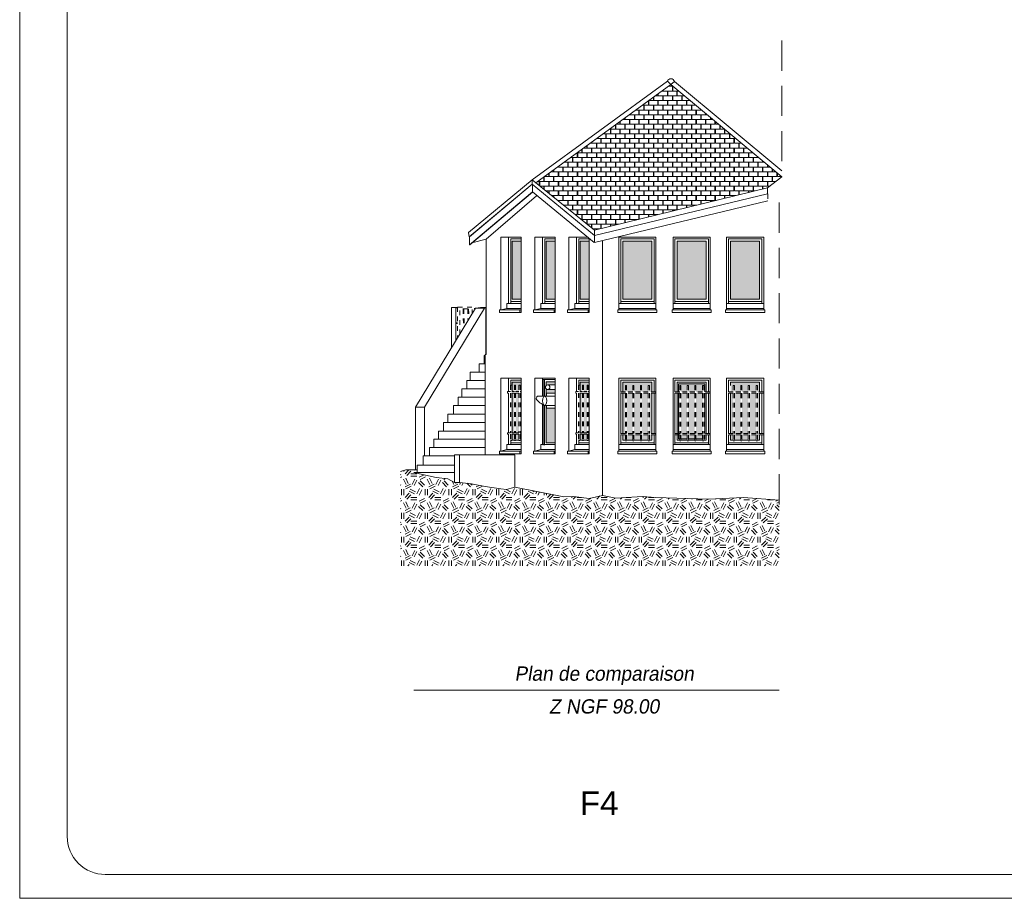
# Model space of a CAD drawing. Extents: x 1304067 to 1304684, y 94 to 123.
# Tile 8 of 57: x 1304157 to 1304178, y 94 to 112. Entities that reach past the tile are written whole.
import ezdxf
from ezdxf.enums import TextEntityAlignment as Align

# ---------------------------------------------------------------- set-up
doc = ezdxf.new("R2010")
doc.units = 0
doc.header["$LTSCALE"] = 0.1
doc.linetypes.add('CACHE', pattern=[9.525, 6.35, -3.175])
doc.linetypes.add('Grille', pattern=[0.4, 0.2, -0.2])
doc.layers.get('0').update_dxf_attribs({"lineweight": 9})
for name, color, linetype, lineweight in [('0_Cadre', 7, 'Continuous', 9), ('_Alti', 115, 'Continuous', 9), ('_Fenêtres', 39, 'Continuous', 9), ('_Fenêtres_Habillage', 7, 'Continuous', 9), ('_TN', 37, 'Continuous', 9), ('_Toiture', 250, 'Continuous', 9), ('Bâti_Ligne', 7, 'Continuous', 9), ('Equipement façade', 251, 'Continuous', 9), ('Garde-corps', 251, 'Grille', 9)]:
    doc.layers.add(name, color=color, linetype=linetype, lineweight=lineweight)
doc.layers.add('_Toiture_Habillage', color=7, linetype='Continuous', lineweight=9, true_color=0xa84e24)
doc.styles.add('ECRITURE2', font='BKANT.TTF', dxfattribs={"width": 1.001, "oblique": 18})
doc.styles.get("Standard").update_dxf_attribs({"font": 'arial.ttf'})

msp = doc.modelspace()

# ---------------------------------------------------------------- hatches: boundary and pattern name
at = {"layer": '_Fenêtres_Habillage'}
h = msp.add_hatch(color=155, dxfattribs=at)
h.dxf.hatch_style = 1
h.set_gradient(color1=(76, 114, 153), name='CYLINDER')
h.paths.add_polyline_path([(1304167.63, 107.442), (1304167.818, 107.442), (1304167.818, 106.221), (1304167.63, 106.221)])
h = msp.add_hatch(color=155, dxfattribs=at)
h.dxf.hatch_style = 1
h.set_gradient(color1=(76, 114, 153), name='CYLINDER')
h.paths.add_polyline_path([(1304168.346, 107.442), (1304168.535, 107.442), (1304168.535, 106.221), (1304168.346, 106.221)])
h = msp.add_hatch(color=155, dxfattribs=at)
h.dxf.hatch_style = 1
h.set_gradient(color1=(76, 114, 153), name='CYLINDER')
h.paths.add_polyline_path([(1304169.062, 107.442), (1304169.25, 107.442), (1304169.25, 106.221), (1304169.062, 106.221)])
h = msp.add_hatch(color=155, dxfattribs=at)
h.dxf.hatch_style = 1
h.set_gradient(color1=(76, 114, 153), name='CYLINDER')
h.paths.add_polyline_path([(1304170.569, 107.442), (1304169.959, 107.442), (1304169.959, 106.221), (1304170.569, 106.221)])
h = msp.add_hatch(color=155, dxfattribs=at)
h.dxf.hatch_style = 1
h.set_gradient(color1=(76, 114, 153), name='CYLINDER')
h.paths.add_polyline_path([(1304171.712, 107.442), (1304171.101, 107.442), (1304171.101, 106.221), (1304171.712, 106.221)])
h = msp.add_hatch(color=155, dxfattribs=at)
h.dxf.hatch_style = 1
h.set_gradient(color1=(76, 114, 153), name='CYLINDER')
h.paths.add_polyline_path([(1304172.836, 107.442), (1304172.225, 107.442), (1304172.225, 106.221), (1304172.836, 106.221)])
h = msp.add_hatch(color=155, dxfattribs=at)
h.dxf.hatch_style = 1
h.set_gradient(color1=(76, 114, 153), name='CYLINDER')
h.paths.add_polyline_path([(1304167.772, 104.248), (1304167.701, 104.248), (1304167.701, 103.407), (1304167.772, 103.407)])
h.paths.add_polyline_path([(1304167.818, 104.277), (1304167.818, 104.473), (1304167.63, 104.473), (1304167.63, 104.277), (1304167.676, 104.277), (1304167.676, 104.414), (1304167.701, 104.414), (1304167.701, 104.277), (1304167.772, 104.277), (1304167.772, 104.414), (1304167.798, 104.414), (1304167.798, 104.277)])
h.paths.add_polyline_path([(1304167.63, 104.248), (1304167.63, 103.407), (1304167.676, 103.407), (1304167.676, 104.248)])
h.paths.add_polyline_path([(1304167.818, 103.407), (1304167.818, 104.248), (1304167.798, 104.248), (1304167.798, 103.407)])
h.paths.add_polyline_path([(1304167.701, 103.253), (1304167.772, 103.253), (1304167.772, 103.379), (1304167.701, 103.379)])
h.paths.add_polyline_path([(1304167.798, 103.253), (1304167.818, 103.253), (1304167.818, 103.379), (1304167.798, 103.379)])
h.paths.add_polyline_path([(1304167.63, 103.379), (1304167.63, 103.253), (1304167.676, 103.253), (1304167.676, 103.379)])
h = msp.add_hatch(color=155, dxfattribs=at)
h.dxf.hatch_style = 1
h.set_gradient(color1=(76, 114, 153), name='CYLINDER')
h.paths.add_polyline_path([(1304168.535, 104.482), (1304168.342, 104.482), (1304168.342, 104.402, -0.204736), (1304168.376, 104.417), (1304168.535, 104.417)], flags=17)
h.paths.add_polyline_path([(1304168.535, 103.931), (1304168.349, 103.931), (1304168.349, 103.987), (1304168.342, 103.987), (1304168.342, 103.202), (1304168.535, 103.202)])
edge = h.paths.add_edge_path()
edge.add_line((1304168.535, 104.321), (1304168.378, 104.322))
edge.add_arc((1304168.377, 104.369), 0.0476, 223.5732, 271.4052, ccw=False)
edge.add_line((1304168.342, 104.336), (1304168.342, 104.182))
edge.add_line((1304168.342, 104.182), (1304168.349, 104.182))
edge.add_line((1304168.349, 104.182), (1304168.349, 104.248))
edge.add_line((1304168.349, 104.248), (1304168.535, 104.248))
edge.add_line((1304168.535, 104.248), (1304168.535, 104.321))
h = msp.add_hatch(color=155, dxfattribs=at)
h.dxf.hatch_style = 1
h.set_gradient(color1=(76, 114, 153), name='CYLINDER')
h.paths.add_polyline_path([(1304169.204, 104.248), (1304169.133, 104.248), (1304169.133, 103.407), (1304169.204, 103.407)])
h.paths.add_polyline_path([(1304169.25, 104.277), (1304169.25, 104.473), (1304169.062, 104.473), (1304169.062, 104.277), (1304169.108, 104.277), (1304169.108, 104.414), (1304169.133, 104.414), (1304169.133, 104.277), (1304169.204, 104.277), (1304169.204, 104.414), (1304169.229, 104.414), (1304169.229, 104.277)])
h.paths.add_polyline_path([(1304169.062, 104.248), (1304169.062, 103.407), (1304169.108, 103.407), (1304169.108, 104.248)])
h.paths.add_polyline_path([(1304169.25, 103.407), (1304169.25, 104.248), (1304169.229, 104.248), (1304169.229, 103.407)])
h.paths.add_polyline_path([(1304169.133, 103.253), (1304169.204, 103.253), (1304169.204, 103.379), (1304169.133, 103.379)])
h.paths.add_polyline_path([(1304169.229, 103.253), (1304169.25, 103.253), (1304169.25, 103.379), (1304169.229, 103.379)])
h.paths.add_polyline_path([(1304169.062, 103.379), (1304169.062, 103.253), (1304169.108, 103.253), (1304169.108, 103.379)])
h = msp.add_hatch(color=155, dxfattribs=at)
h.dxf.hatch_style = 1
h.set_gradient(color1=(76, 114, 153), name='CYLINDER')
h.paths.add_polyline_path([(1304170.167, 104.243), (1304170.037, 104.243), (1304170.037, 103.399), (1304170.167, 103.399)])
h.paths.add_polyline_path([(1304170.327, 104.243), (1304170.192, 104.243), (1304170.192, 103.399), (1304170.327, 103.399)])
h.paths.add_polyline_path([(1304170.492, 104.243), (1304170.352, 104.243), (1304170.352, 103.399), (1304170.492, 103.399)])
h.paths.add_polyline_path([(1304170.569, 104.243), (1304170.518, 104.243), (1304170.518, 103.399), (1304170.569, 103.399)])
h.paths.add_polyline_path([(1304170.569, 104.473), (1304169.959, 104.473), (1304169.959, 104.272), (1304170.012, 104.272), (1304170.012, 104.409), (1304170.037, 104.409), (1304170.037, 104.272), (1304170.167, 104.272), (1304170.167, 104.409), (1304170.192, 104.409), (1304170.192, 104.272), (1304170.327, 104.272), (1304170.327, 104.409), (1304170.352, 104.409), (1304170.352, 104.272), (1304170.492, 104.272), (1304170.492, 104.409), (1304170.518, 104.409), (1304170.518, 104.272), (1304170.569, 104.272)])
h.paths.add_polyline_path([(1304169.959, 104.243), (1304169.959, 103.399), (1304170.012, 103.399), (1304170.012, 104.243)])
h.paths.add_polyline_path([(1304170.352, 103.253), (1304170.492, 103.253), (1304170.492, 103.37), (1304170.352, 103.37)])
h.paths.add_polyline_path([(1304169.959, 103.253), (1304170.012, 103.253), (1304170.012, 103.37), (1304169.959, 103.37)])
h.paths.add_polyline_path([(1304170.037, 103.253), (1304170.167, 103.253), (1304170.167, 103.37), (1304170.037, 103.37)])
h.paths.add_polyline_path([(1304170.518, 103.253), (1304170.569, 103.253), (1304170.569, 103.37), (1304170.518, 103.37)])
h.paths.add_polyline_path([(1304170.192, 103.253), (1304170.327, 103.253), (1304170.327, 103.37), (1304170.192, 103.37)])
h = msp.add_hatch(color=155, dxfattribs=at)
h.dxf.hatch_style = 1
h.set_gradient(color1=(76, 114, 153), name='CYLINDER')
h.paths.add_polyline_path([(1304171.31, 104.243), (1304171.181, 104.243), (1304171.181, 103.399), (1304171.31, 103.399)])
h.paths.add_polyline_path([(1304171.47, 104.243), (1304171.336, 104.243), (1304171.336, 103.399), (1304171.47, 103.399)])
h.paths.add_polyline_path([(1304171.636, 104.243), (1304171.496, 104.243), (1304171.496, 103.399), (1304171.636, 103.399)])
h.paths.add_polyline_path([(1304171.131, 104.443), (1304171.131, 104.272), (1304171.155, 104.272), (1304171.155, 104.409), (1304171.181, 104.409), (1304171.181, 104.272), (1304171.31, 104.272), (1304171.31, 104.409), (1304171.336, 104.409), (1304171.336, 104.272), (1304171.47, 104.272), (1304171.47, 104.409), (1304171.496, 104.409), (1304171.496, 104.272), (1304171.636, 104.272), (1304171.636, 104.409), (1304171.662, 104.409), (1304171.662, 104.272), (1304171.682, 104.272), (1304171.682, 104.443)])
h.paths.add_polyline_path([(1304171.131, 104.243), (1304171.131, 103.399), (1304171.155, 103.399), (1304171.155, 104.243)])
h.paths.add_polyline_path([(1304171.682, 103.399), (1304171.682, 104.243), (1304171.662, 104.243), (1304171.662, 103.399)])
h.paths.add_polyline_path([(1304171.336, 103.283), (1304171.47, 103.283), (1304171.47, 103.37), (1304171.336, 103.37)])
h.paths.add_polyline_path([(1304171.682, 103.283), (1304171.682, 103.37), (1304171.662, 103.37), (1304171.662, 103.283)])
h.paths.add_polyline_path([(1304171.131, 103.283), (1304171.155, 103.283), (1304171.155, 103.37), (1304171.131, 103.37)])
h.paths.add_polyline_path([(1304171.496, 103.283), (1304171.636, 103.283), (1304171.636, 103.37), (1304171.496, 103.37)])
h.paths.add_polyline_path([(1304171.181, 103.283), (1304171.31, 103.283), (1304171.31, 103.37), (1304171.181, 103.37)])
h = msp.add_hatch(color=155, dxfattribs=at)
h.dxf.hatch_style = 1
h.set_gradient(color1=(76, 114, 153), name='CYLINDER')
h.paths.add_polyline_path([(1304172.437, 104.243), (1304172.308, 104.243), (1304172.308, 103.399), (1304172.437, 103.399)])
h.paths.add_polyline_path([(1304172.597, 104.243), (1304172.463, 104.243), (1304172.463, 103.399), (1304172.597, 103.399)])
h.paths.add_polyline_path([(1304172.763, 104.243), (1304172.623, 104.243), (1304172.623, 103.399), (1304172.763, 103.399)])
h.paths.add_polyline_path([(1304172.836, 104.243), (1304172.789, 104.243), (1304172.789, 103.399), (1304172.836, 103.399)])
h.paths.add_polyline_path([(1304172.836, 104.473), (1304172.225, 104.473), (1304172.225, 104.272), (1304172.282, 104.272), (1304172.282, 104.409), (1304172.308, 104.409), (1304172.308, 104.272), (1304172.437, 104.272), (1304172.437, 104.409), (1304172.463, 104.409), (1304172.463, 104.272), (1304172.597, 104.272), (1304172.597, 104.409), (1304172.623, 104.409), (1304172.623, 104.272), (1304172.763, 104.272), (1304172.763, 104.409), (1304172.789, 104.409), (1304172.789, 104.272), (1304172.836, 104.272)])
h.paths.add_polyline_path([(1304172.225, 104.243), (1304172.225, 103.399), (1304172.282, 103.399), (1304172.282, 104.243)])
h.paths.add_polyline_path([(1304172.623, 103.253), (1304172.763, 103.253), (1304172.763, 103.37), (1304172.623, 103.37)])
h.paths.add_polyline_path([(1304172.225, 103.253), (1304172.282, 103.253), (1304172.282, 103.37), (1304172.225, 103.37)])
h.paths.add_polyline_path([(1304172.308, 103.253), (1304172.437, 103.253), (1304172.437, 103.37), (1304172.308, 103.37)])
h.paths.add_polyline_path([(1304172.789, 103.253), (1304172.836, 103.253), (1304172.836, 103.37), (1304172.789, 103.37)])
h.paths.add_polyline_path([(1304172.463, 103.253), (1304172.597, 103.253), (1304172.597, 103.37), (1304172.463, 103.37)])
at = {"layer": '_TN'}
h = msp.add_hatch(dxfattribs=at)
h.set_pattern_fill('G_GEOLOG_2', color=256, scale=0.5)
h.set_pattern_definition([(0, (0, 0), (0.5, 0.5), [0.125, -0.375]), (0, (0, 0.05), (0.5, 0.5), [0.125, -0.375]), (90, (0.3, 0.1), (-0.5, 0.5), [0.125, -0.375]), (90, (0.35, 0.1), (-0.5, 0.5), [0.125, -0.375]), (45, (0.375, 0.05), (6e-17, 0.50000000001), [0.125, -0.582106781]), (45, (0.41, 0.015), (6e-17, 0.50000000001), [0.125, -0.582106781]), (135, (0.25, 0.275), (-0.50000000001, 6e-17), [0.125, -0.582106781]), (135, (0.285, 0.31), (-0.50000000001, 6e-17), [0.125, -0.582106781]), (26.5650512, (0.375, 0.275), (0.5, 2e-10), [0.125, -0.9930339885]), (26.5650512, (0.395, 0.23), (0.5, 2e-10), [0.125, -0.9930339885]), (26.5650512, (0.175, 0.475), (0.5, 2e-10), [0.125, -0.9930339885]), (26.5650512, (0.195, 0.43), (0.5, 2e-10), [0.125, -0.9930339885]), (63.43494882, (0.125, 0.125), (2.5e-11, 0.5), [0.125, -0.9930339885]), (63.43494882, (0.17, 0.1), (2.5e-11, 0.5), [0.125, -0.9930339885]), (63.43494882, (0.07, 0.3), (2.5e-11, 0.5), [0.125, -0.9930339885]), (63.43494882, (0.025, 0.325), (2.5e-11, 0.5), [0.125, -0.9930339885]), (116.5650512, (0.445, 0.345), (-2e-10, 0.5), [0.125, -0.9930339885]), (116.5650512, (0.4, 0.325), (-2e-10, 0.5), [0.125, -0.9930339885]), (153.43494882, (0.075, 0.125), (-0.5, 2.5e-11), [0.125, -0.9930339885]), (153.43494882, (0.095, 0.17), (-0.5, 2.5e-11), [0.125, -0.9930339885])])
h.paths.add_polyline_path([(1304173.247, 101.994), (1304172.493, 102.047), (1304171.762, 102.016), (1304170.646, 102.047), (1304170.369, 102.074), (1304169.808, 102.035), (1304169.53, 102.094), (1304169.251, 102.03), (1304168.92, 102.072), (1304168.715, 102.066), (1304167.683, 102.264), (1304167.609, 102.245), (1304167.51, 102.216), (1304167.392, 102.232), (1304167.059, 102.279), (1304166.773, 102.338), (1304166.521, 102.367), (1304166.419, 102.367), (1304166.276, 102.443), (1304166.032, 102.468), (1304165.744, 102.533), (1304165.562, 102.577), (1304165.63, 102.577), (1304165.63, 102.635), (1304165.576, 102.635), (1304165.523, 102.634), (1304165.392, 102.633), (1304165.277, 102.598), (1304165.277, 100.611), (1304173.247, 100.611)])
at = {"layer": '_Toiture_Habillage'}
h = msp.add_hatch(dxfattribs=at)
h.set_pattern_fill('G_TUILE_6', color=256, scale=0.2)
h.set_pattern_definition([(90, (0, 0), (-0.2, 0.2), [0.1, -0.1]), (90, (0.008, 0), (-0.2, 0.2), [0.1, -0.1]), (0, (0, 0.1), (0.2, 0.2), [0.096, -0.104]), (0, (0.104, 0.1), (0.2, 0.2), [0.096, -0.104]), (90, (0.096, 0.1), (-0.2, 0.2), [0.1, -0.1]), (90, (0.104, 0.1), (-0.2, 0.2), [0.1, -0.1]), (0, (0.008, 0), (0.2, 0.2), [0.192, -0.008])])
h.paths.add_polyline_path([(1304170.967, 110.738), (1304168.128, 108.669), (1304169.365, 107.675), (1304172.998, 108.563), (1304173.305, 108.797)])

# ---------------------------------------------------------------- linework, layer by layer
at = {"layer": '0_Cadre'}
msp.add_lwpolyline([(1304157.269, 123.32), (1304199.269, 123.32), (1304199.269, 93.62), (1304157.269, 93.62)], close=True, dxfattribs=at)
msp.add_lwpolyline([(1304159.069, 94.12), (1304197.969, 94.12, 0.414214), (1304198.769, 94.92), (1304198.769, 122.02, 0.414214), (1304197.969, 122.82), (1304159.069, 122.82, 0.414214), (1304158.269, 122.02), (1304158.269, 94.92, 0.414214)], format="xyb", close=True, dxfattribs=at)
at = {"layer": '_Alti'}
msp.add_line((1304165.562, 98), (1304173.247, 98), dxfattribs=at)
at = {"layer": '_Fenêtres', "elevation": 0, "flags": 128}
for points in [[(1304167.818, 107.488), (1304167.602, 107.488), (1304167.602, 106.133)], [(1304167.818, 106.221), (1304167.63, 106.221), (1304167.63, 107.442), (1304167.818, 107.442)], [(1304168.535, 107.488), (1304168.318, 107.488), (1304168.318, 106.133)], [(1304168.535, 106.221), (1304168.346, 106.221), (1304168.346, 107.442), (1304168.535, 107.442)], [(1304169.25, 107.488), (1304169.034, 107.488), (1304169.034, 106.133)], [(1304169.25, 106.221), (1304169.062, 106.221), (1304169.062, 107.442), (1304169.25, 107.442)], [(1304167.602, 106.171), (1304167.818, 106.171)], [(1304168.318, 106.171), (1304168.535, 106.171)], [(1304169.034, 106.171), (1304169.25, 106.171)], [(1304167.818, 104.519), (1304167.602, 104.519), (1304167.602, 104.414)], [(1304167.63, 104.277), (1304167.63, 104.473), (1304167.818, 104.473)], [(1304168.284, 104.529), (1304168.284, 104.182)], [(1304168.535, 104.529), (1304168.284, 104.529)], [(1304168.307, 104.529), (1304168.307, 104.182)], [(1304168.342, 104.482), (1304168.342, 104.402)], [(1304168.535, 104.482), (1304168.342, 104.482)], [(1304169.25, 104.519), (1304169.034, 104.519), (1304169.034, 104.414)], [(1304169.062, 104.277), (1304169.062, 104.473), (1304169.25, 104.473)], [(1304167.63, 103.407), (1304167.63, 104.248)], [(1304168.342, 104.336), (1304168.342, 104.182)], [(1304169.062, 103.407), (1304169.062, 104.248)], [(1304172.836, 104.243), (1304172.836, 103.399)], [(1304168.284, 104), (1304168.284, 103.152)], [(1304168.307, 103.987), (1304168.307, 103.152)], [(1304168.342, 103.987), (1304168.342, 103.202)], [(1304167.676, 103.253), (1304167.63, 103.253), (1304167.63, 103.379)], [(1304169.108, 103.253), (1304169.062, 103.253), (1304169.062, 103.379)], [(1304167.602, 103.252), (1304167.602, 103.164)], [(1304167.602, 103.203), (1304167.818, 103.203)], [(1304167.772, 103.253), (1304167.701, 103.253)], [(1304167.818, 103.253), (1304167.798, 103.253)], [(1304168.535, 103.202), (1304168.342, 103.202)], [(1304169.034, 103.252), (1304169.034, 103.164)], [(1304169.034, 103.203), (1304169.25, 103.203)], [(1304169.204, 103.253), (1304169.133, 103.253)], [(1304169.25, 103.253), (1304169.229, 103.253)]]:
    msp.add_lwpolyline(points, dxfattribs=at)
at = {"layer": '_Fenêtres', "elevation": 0}
for points in [[(1304169.913, 106.133), (1304169.913, 107.488), (1304170.615, 107.488), (1304170.615, 106.133)], [(1304172.179, 106.133), (1304172.179, 107.488), (1304172.882, 107.488), (1304172.882, 106.133)], [(1304170.615, 106.171), (1304169.913, 106.171)], [(1304172.882, 106.171), (1304172.179, 106.171)], [(1304169.913, 104.272), (1304169.913, 104.519), (1304170.615, 104.519), (1304170.615, 104.272)], [(1304169.959, 104.272), (1304169.959, 104.473), (1304170.569, 104.473), (1304170.569, 104.272)], [(1304172.179, 104.272), (1304172.179, 104.519), (1304172.882, 104.519), (1304172.882, 104.272)], [(1304172.225, 104.409), (1304172.225, 104.473), (1304172.836, 104.473), (1304172.836, 104.272)], [(1304169.913, 103.399), (1304169.913, 104.243)], [(1304169.959, 103.399), (1304169.959, 104.243)], [(1304170.569, 104.243), (1304170.569, 103.399)], [(1304170.615, 104.243), (1304170.615, 103.399)], [(1304172.179, 103.399), (1304172.179, 104.243)], [(1304172.225, 103.399), (1304172.225, 104.243)], [(1304172.836, 104.243), (1304172.836, 103.399)], [(1304172.882, 104.243), (1304172.882, 103.399)], [(1304169.913, 103.164), (1304169.913, 103.37)], [(1304170.012, 103.253), (1304169.959, 103.253), (1304169.959, 103.37)], [(1304170.569, 103.37), (1304170.569, 103.253), (1304170.518, 103.253)], [(1304170.615, 103.37), (1304170.615, 103.164)], [(1304172.179, 103.164), (1304172.179, 103.37)], [(1304172.282, 103.253), (1304172.225, 103.253), (1304172.225, 103.37)], [(1304172.836, 103.37), (1304172.836, 103.253), (1304172.789, 103.253)], [(1304172.882, 103.37), (1304172.882, 103.164)], [(1304170.615, 103.203), (1304169.913, 103.203)], [(1304170.167, 103.253), (1304170.037, 103.253)], [(1304170.327, 103.253), (1304170.192, 103.253)], [(1304170.492, 103.253), (1304170.352, 103.253)], [(1304172.882, 103.203), (1304172.179, 103.203)], [(1304172.437, 103.253), (1304172.308, 103.253)], [(1304172.597, 103.253), (1304172.463, 103.253)], [(1304172.763, 103.253), (1304172.623, 103.253)]]:
    msp.add_lwpolyline(points, dxfattribs=at)
for points in [[(1304170.569, 106.221), (1304169.959, 106.221), (1304169.959, 107.442), (1304170.569, 107.442)], [(1304172.836, 106.221), (1304172.225, 106.221), (1304172.225, 107.442), (1304172.836, 107.442)]]:
    msp.add_lwpolyline(points, close=True, dxfattribs=at)
at = {"layer": '_Fenêtres'}
for points in [[(1304171.055, 106.133), (1304171.055, 107.488), (1304171.758, 107.488), (1304171.758, 106.133)], [(1304171.758, 106.171), (1304171.055, 106.171)], [(1304171.055, 104.272), (1304171.055, 104.519), (1304171.758, 104.519), (1304171.758, 104.272)], [(1304171.101, 104.272), (1304171.101, 104.473), (1304171.712, 104.473), (1304171.712, 104.272)], [(1304171.131, 104.272), (1304171.131, 104.443), (1304171.682, 104.443), (1304171.682, 104.272)], [(1304171.055, 103.164), (1304171.055, 104.243)], [(1304171.155, 103.253), (1304171.101, 103.253), (1304171.101, 104.243)], [(1304171.155, 103.283), (1304171.131, 103.283), (1304171.131, 104.243)], [(1304171.682, 104.243), (1304171.682, 103.399)], [(1304171.712, 104.243), (1304171.712, 103.399)], [(1304171.758, 104.243), (1304171.758, 103.399)], [(1304171.712, 103.37), (1304171.712, 103.253), (1304171.662, 103.253)], [(1304171.682, 103.37), (1304171.682, 103.283), (1304171.662, 103.283)], [(1304171.758, 103.37), (1304171.758, 103.164)], [(1304171.758, 103.203), (1304171.055, 103.203)], [(1304171.31, 103.283), (1304171.181, 103.283)], [(1304171.31, 103.253), (1304171.181, 103.253)], [(1304171.47, 103.283), (1304171.336, 103.283)], [(1304171.47, 103.253), (1304171.336, 103.253)], [(1304171.636, 103.283), (1304171.496, 103.283)], [(1304171.636, 103.253), (1304171.496, 103.253)]]:
    msp.add_lwpolyline(points, dxfattribs=at)
msp.add_lwpolyline([(1304171.712, 106.221), (1304171.101, 106.221), (1304171.101, 107.442), (1304171.712, 107.442)], close=True, dxfattribs=at)
at = {"layer": '_TN', "elevation": 0, "flags": 128}
for points in [[(1304165.277, 102.598), (1304165.392, 102.633), (1304165.523, 102.634), (1304165.576, 102.635), (1304165.63, 102.635)], [(1304166.419, 102.367), (1304166.276, 102.443), (1304166.032, 102.468), (1304165.744, 102.533), (1304165.562, 102.577)], [(1304166.419, 102.367), (1304166.521, 102.367), (1304166.773, 102.338), (1304167.059, 102.279), (1304167.392, 102.232), (1304167.51, 102.216), (1304167.609, 102.245), (1304167.683, 102.264)], [(1304173.247, 101.994), (1304172.493, 102.047), (1304171.762, 102.016), (1304170.646, 102.047), (1304170.369, 102.074), (1304169.808, 102.035), (1304169.53, 102.094), (1304169.251, 102.03), (1304168.92, 102.072), (1304168.715, 102.066), (1304167.683, 102.264)]]:
    msp.add_lwpolyline(points, dxfattribs=at)
at = {"layer": '_Toiture', "elevation": 0, "flags": 128}
msp.add_lwpolyline([(1304171.043, 110.801, 0.737188), (1304170.894, 110.805)], format="xyb", dxfattribs=at)
for points in [[(1304170.894, 110.805), (1304168.048, 108.733)], [(1304170.967, 110.738), (1304168.128, 108.669)], [(1304170.967, 110.738), (1304170.894, 110.805)], [(1304170.967, 110.738), (1304171.043, 110.801)], [(1304170.967, 110.738), (1304173.305, 108.797)], [(1304171.043, 110.801), (1304173.305, 108.923)], [(1304168.049, 108.641), (1304166.729, 107.532), (1304166.725, 107.532), (1304166.714, 107.624)], [(1304168.048, 108.642), (1304166.725, 107.532)], [(1304168.048, 108.733), (1304169.365, 107.675)], [(1304168.048, 108.733), (1304168.048, 108.642)], [(1304168.054, 108.48), (1304168.054, 108.637)], [(1304168.054, 108.48), (1304166.729, 107.367)], [(1304168.059, 108.476), (1304166.738, 107.367)], [(1304168.141, 108.396), (1304167.082, 107.486)], [(1304166.738, 107.367), (1304166.729, 107.367), (1304166.729, 107.532)], [(1304169.359, 107.413), (1304169.359, 107.566)], [(1304169.365, 107.675), (1304169.365, 107.562)], [(1304166.782, 107.404), (1304167.082, 107.486)]]:
    msp.add_lwpolyline(points, dxfattribs=at)
at = {"layer": '_Toiture', "flags": 128}
for points in [[(1304168.048, 108.733), (1304166.714, 107.624)], [(1304168.048, 108.642), (1304169.365, 107.562)], [(1304172.998, 108.563), (1304169.365, 107.675)], [(1304168.054, 108.48), (1304169.358, 107.413)], [(1304172.998, 108.438), (1304169.365, 107.562)], [(1304173.006, 108.292), (1304169.359, 107.413)]]:
    msp.add_lwpolyline(points, dxfattribs=at)
at = {"layer": 'Bâti_Ligne', "linetype": 'CACHE', "elevation": 0, "flags": 128}
msp.add_lwpolyline([(1304173.247, 101.904), (1304173.247, 108.292), (1304173.006, 108.292), (1304173.006, 108.438), (1304172.998, 108.438), (1304172.998, 108.563), (1304173.305, 108.797), (1304173.305, 108.923), (1304173.305, 111.803)], dxfattribs=at)
at = {"layer": 'Bâti_Ligne', "elevation": 0}
for points in [[(1304167.818, 105.996), (1304167.388, 105.996), (1304167.388, 107.528), (1304167.818, 107.528)], [(1304168.535, 105.996), (1304168.105, 105.996), (1304168.105, 107.528), (1304168.535, 107.528)], [(1304169.873, 107.528), (1304170.655, 107.528), (1304170.655, 105.996), (1304169.873, 105.996)], [(1304172.139, 107.528), (1304172.922, 107.528), (1304172.922, 105.996), (1304172.139, 105.996)], [(1304167.818, 103.028), (1304167.388, 103.028), (1304167.388, 104.559), (1304167.818, 104.559)], [(1304168.535, 103.028), (1304168.105, 103.028), (1304168.105, 104.559), (1304168.535, 104.559)], [(1304169.25, 103.028), (1304168.82, 103.028), (1304168.82, 104.559), (1304169.25, 104.559)], [(1304169.873, 104.559), (1304170.655, 104.559), (1304170.655, 103.028), (1304169.873, 103.028)]]:
    msp.add_lwpolyline(points, close=True, dxfattribs=at)
at = {"layer": 'Bâti_Ligne', "elevation": 0, "flags": 128}
for points in [[(1304167.551, 107.528), (1304167.551, 106.133)], [(1304168.268, 107.528), (1304168.268, 106.133)], [(1304168.983, 107.528), (1304168.983, 106.133)], [(1304167.082, 107.486), (1304167.082, 105.058), (1304167.062, 105.058), (1304167.062, 102.945)], [(1304169.53, 107.454), (1304169.53, 102.094)], [(1304167.818, 106.028), (1304167.519, 106.028), (1304167.519, 106.133), (1304167.818, 106.133)], [(1304168.535, 106.028), (1304168.235, 106.028), (1304168.235, 106.133), (1304168.535, 106.133)], [(1304169.25, 106.028), (1304168.951, 106.028), (1304168.951, 106.133), (1304169.25, 106.133)], [(1304169.873, 106.133), (1304170.655, 106.133)], [(1304172.139, 106.133), (1304172.922, 106.133)], [(1304165.594, 103.949), (1304166.859, 106.03)], [(1304165.784, 103.949), (1304167.049, 106.03)], [(1304167.049, 106.03), (1304166.859, 106.03)], [(1304166.86, 106.03), (1304166.96, 106.048), (1304167.072, 106.048)], [(1304167.049, 106.03), (1304167.072, 106.048)], [(1304167.072, 106.048), (1304167.072, 105.058)], [(1304167.072, 106.021), (1304167.082, 106.021)], [(1304167.388, 105.996), (1304167.519, 106.028)], [(1304167.794, 105.996), (1304167.794, 105.939)], [(1304168.105, 105.996), (1304168.235, 106.028)], [(1304168.511, 105.996), (1304168.511, 105.939)], [(1304168.82, 105.996), (1304168.951, 106.028)], [(1304169.226, 105.996), (1304169.226, 105.939)], [(1304169.873, 106.028), (1304170.655, 106.028)], [(1304172.139, 106.028), (1304172.922, 106.028)], [(1304167.043, 105.035), (1304167.062, 105.035)], [(1304167.043, 105.035), (1304167.043, 104.859)], [(1304166.933, 104.859), (1304167.062, 104.859)], [(1304166.746, 104.684), (1304167.062, 104.684)], [(1304166.746, 104.509), (1304166.746, 104.684)], [(1304166.678, 104.509), (1304167.062, 104.509)], [(1304166.678, 104.333), (1304166.678, 104.509)], [(1304167.551, 104.559), (1304167.551, 104.277)], [(1304168.268, 104.559), (1304168.268, 104.182)], [(1304168.983, 104.559), (1304168.983, 104.277)], [(1304166.571, 104.333), (1304167.062, 104.333)], [(1304167.551, 104.248), (1304167.551, 103.407)], [(1304168.983, 104.248), (1304168.983, 103.407)], [(1304166.493, 104.158), (1304167.062, 104.158)], [(1304166.493, 103.983), (1304166.493, 104.158)], [(1304168.268, 104.008), (1304168.268, 103.164)], [(1304165.784, 102.928), (1304165.784, 103.949)], [(1304166.273, 103.802), (1304167.062, 103.802)], [(1304166.273, 103.627), (1304166.273, 103.802)], [(1304166.393, 103.983), (1304167.062, 103.983)], [(1304166.393, 103.802), (1304166.393, 103.983)], [(1304166.184, 103.627), (1304167.062, 103.627)], [(1304166.078, 103.448), (1304167.062, 103.448)], [(1304167.551, 103.379), (1304167.551, 103.164)], [(1304168.983, 103.379), (1304168.983, 103.164)], [(1304165.979, 103.277), (1304167.062, 103.277)], [(1304165.979, 103.277), (1304165.979, 103.105)], [(1304167.818, 103.06), (1304167.519, 103.06), (1304167.519, 103.164), (1304167.818, 103.164)], [(1304168.535, 103.06), (1304168.235, 103.06), (1304168.235, 103.164), (1304168.535, 103.164)], [(1304169.25, 103.06), (1304168.951, 103.06), (1304168.951, 103.164), (1304169.25, 103.164)], [(1304169.873, 103.164), (1304170.655, 103.164)], [(1304172.139, 103.164), (1304172.922, 103.164)], [(1304165.889, 103.105), (1304167.062, 103.105)], [(1304165.889, 103.105), (1304165.889, 102.928)], [(1304167.388, 103.028), (1304167.519, 103.06)], [(1304167.794, 103.028), (1304167.794, 102.97)], [(1304168.105, 103.028), (1304168.235, 103.06)], [(1304168.511, 103.028), (1304168.511, 102.97)], [(1304168.82, 103.028), (1304168.951, 103.06)], [(1304169.226, 103.028), (1304169.226, 102.97)], [(1304169.873, 103.06), (1304170.655, 103.06)], [(1304172.139, 103.06), (1304172.922, 103.06)], [(1304166.419, 102.928), (1304165.754, 102.928)], [(1304165.754, 102.928), (1304165.754, 102.729)], [(1304167.683, 102.945), (1304166.419, 102.945)], [(1304166.419, 102.945), (1304166.419, 102.367)], [(1304166.521, 102.945), (1304166.521, 102.367)], [(1304167.683, 102.945), (1304167.683, 102.264)], [(1304166.419, 102.577), (1304165.562, 102.577)], [(1304166.419, 102.729), (1304165.63, 102.729)], [(1304165.63, 102.729), (1304165.63, 102.577)]]:
    msp.add_lwpolyline(points, dxfattribs=at)
at = {"layer": 'Bâti_Ligne', "elevation": 0}
msp.add_lwpolyline([(1304169.25, 107.502), (1304169.25, 105.996), (1304168.82, 105.996), (1304168.82, 107.528), (1304169.218, 107.528)], dxfattribs=at)
at = {"layer": 'Bâti_Ligne'}
msp.add_lwpolyline([(1304171.015, 107.528), (1304171.798, 107.528), (1304171.798, 105.996), (1304171.015, 105.996)], close=True, dxfattribs=at)
at = {"layer": 'Bâti_Ligne', "flags": 128}
for points in [[(1304171.015, 106.133), (1304171.798, 106.133)], [(1304166.445, 105.349), (1304166.445, 106.048), (1304166.351, 106.048), (1304166.351, 105.195)], [(1304171.015, 106.028), (1304171.798, 106.028)], [(1304166.933, 104.684), (1304166.933, 104.859)], [(1304166.571, 104.158), (1304166.571, 104.333)], [(1304165.594, 102.635), (1304165.594, 103.949)], [(1304165.784, 103.949), (1304165.594, 103.949)], [(1304166.184, 103.448), (1304166.184, 103.627)], [(1304166.078, 103.277), (1304166.078, 103.448)], [(1304171.015, 103.164), (1304171.798, 103.164)], [(1304171.015, 103.06), (1304171.798, 103.06)]]:
    msp.add_lwpolyline(points, dxfattribs=at)
at = {"layer": 'Bâti_Ligne', "elevation": 0, "flags": 128}
for points in [[(1304167.818, 105.996), (1304167.364, 105.996), (1304167.364, 105.939), (1304167.818, 105.939)], [(1304168.535, 105.996), (1304168.081, 105.996), (1304168.081, 105.939), (1304168.535, 105.939)], [(1304169.25, 105.996), (1304168.796, 105.996), (1304168.796, 105.939), (1304169.25, 105.939)], [(1304170.675, 105.996), (1304169.853, 105.996), (1304169.853, 105.939), (1304170.675, 105.939)], [(1304172.942, 105.996), (1304172.119, 105.996), (1304172.119, 105.939), (1304172.942, 105.939)], [(1304172.139, 104.559), (1304172.922, 104.559), (1304172.922, 103.028), (1304172.139, 103.028)], [(1304167.818, 103.028), (1304167.364, 103.028), (1304167.364, 102.97), (1304167.818, 102.97)], [(1304168.535, 103.028), (1304168.081, 103.028), (1304168.081, 102.97), (1304168.535, 102.97)], [(1304169.25, 103.028), (1304168.796, 103.028), (1304168.796, 102.97), (1304169.25, 102.97)], [(1304170.675, 103.028), (1304169.853, 103.028), (1304169.853, 102.97), (1304170.675, 102.97)], [(1304172.942, 103.028), (1304172.119, 103.028), (1304172.119, 102.97), (1304172.942, 102.97)]]:
    msp.add_lwpolyline(points, close=True, dxfattribs=at)
at = {"layer": 'Bâti_Ligne', "flags": 128}
for points in [[(1304171.818, 105.996), (1304170.995, 105.996), (1304170.995, 105.939), (1304171.818, 105.939)], [(1304171.015, 104.559), (1304171.798, 104.559), (1304171.798, 103.028), (1304171.015, 103.028)], [(1304171.818, 103.028), (1304170.995, 103.028), (1304170.995, 102.97), (1304171.818, 102.97)]]:
    msp.add_lwpolyline(points, close=True, dxfattribs=at)
at = {"layer": 'Equipement façade', "elevation": 0, "flags": 128}
for points in [[(1304168.535, 104.417), (1304168.378, 104.417)], [(1304168.535, 104.321), (1304168.378, 104.322)], [(1304168.314, 103.987), (1304168.535, 103.987)]]:
    msp.add_lwpolyline(points, dxfattribs=at)
at = {"layer": 'Equipement façade', "elevation": 0}
for points in [[(1304168.349, 104.182), (1304168.349, 104.248), (1304168.535, 104.248)], [(1304168.535, 103.931), (1304168.349, 103.931), (1304168.349, 103.987)]]:
    msp.add_lwpolyline(points, dxfattribs=at)
at = {"layer": 'Equipement façade', "elevation": 0, "flags": 128}
for points in [[(1304168.314, 104.182), (1304168.163, 104.182, 0.203808), (1304168.134, 104.126, 0.153183), (1304168.314, 103.987)], [(1304168.314, 104.182, 0.124135), (1304168.298, 104.174, 0.3302), (1304168.298, 103.995, 0.124135), (1304168.314, 103.987)], [(1304168.314, 104.182, -0.124135), (1304168.33, 104.174, -0.3302), (1304168.33, 103.995, -0.124135), (1304168.314, 103.987)]]:
    msp.add_lwpolyline(points, format="xyb", dxfattribs=at)
at = {"layer": 'Equipement façade', "flags": 128}
msp.add_lwpolyline([(1304168.314, 104.182), (1304168.535, 104.182)], dxfattribs=at)
at = {"layer": 'Equipement façade'}
msp.add_circle((1304168.377, 104.369, 0), 0.0476, dxfattribs=at)
at = {"layer": 'Garde-corps', "elevation": 0, "flags": 128}
for points in [[(1304166.445, 106.048), (1304166.482, 106.048)], [(1304166.445, 106.037), (1304166.482, 106.037)], [(1304166.482, 106.056), (1304166.827, 106.056), (1304166.827, 105.978)], [(1304166.482, 106.056), (1304166.482, 105.41)], [(1304166.527, 105.483), (1304166.527, 106.016), (1304166.785, 106.016), (1304166.785, 105.908)], [(1304166.598, 106.016), (1304166.605, 105.612)], [(1304166.614, 106.016), (1304166.621, 105.638)], [(1304166.696, 106.016), (1304166.701, 105.769)], [(1304166.713, 106.016), (1304166.717, 105.796)], [(1304166.445, 105.724), (1304166.482, 105.724)], [(1304166.445, 105.713), (1304166.482, 105.713)], [(1304167.619, 104.414), (1304167.593, 104.414)], [(1304167.593, 104.414), (1304167.593, 104.277)], [(1304167.619, 104.414), (1304167.619, 104.277)], [(1304167.701, 104.414), (1304167.676, 104.414)], [(1304167.676, 104.414), (1304167.676, 104.277)], [(1304167.701, 104.414), (1304167.701, 104.277)], [(1304167.772, 104.414), (1304167.772, 104.277)], [(1304167.798, 104.414), (1304167.772, 104.414)], [(1304167.798, 104.414), (1304167.798, 104.277)], [(1304169.051, 104.414), (1304169.025, 104.414)], [(1304169.025, 104.414), (1304169.025, 104.277)], [(1304169.051, 104.414), (1304169.051, 104.277)], [(1304169.133, 104.414), (1304169.108, 104.414)], [(1304169.108, 104.414), (1304169.108, 104.277)], [(1304169.133, 104.414), (1304169.133, 104.277)], [(1304169.204, 104.414), (1304169.204, 104.277)], [(1304169.229, 104.414), (1304169.204, 104.414)], [(1304169.229, 104.414), (1304169.229, 104.277)], [(1304170.037, 104.409), (1304170.012, 104.409)], [(1304170.012, 104.409), (1304170.012, 104.272)], [(1304170.037, 104.409), (1304170.037, 104.272)], [(1304170.192, 104.409), (1304170.167, 104.409)], [(1304170.167, 104.409), (1304170.167, 104.272)], [(1304170.192, 104.409), (1304170.192, 104.272)], [(1304170.352, 104.409), (1304170.327, 104.409)], [(1304170.327, 104.409), (1304170.327, 104.272)], [(1304170.352, 104.409), (1304170.352, 104.272)], [(1304170.492, 104.409), (1304170.492, 104.272)], [(1304170.518, 104.409), (1304170.492, 104.409)], [(1304170.518, 104.409), (1304170.518, 104.272)], [(1304171.181, 104.409), (1304171.155, 104.409)], [(1304171.155, 104.409), (1304171.155, 104.272)], [(1304171.181, 104.409), (1304171.181, 104.272)], [(1304171.336, 104.409), (1304171.31, 104.409)], [(1304171.31, 104.409), (1304171.31, 104.272)], [(1304171.336, 104.409), (1304171.336, 104.272)], [(1304171.496, 104.409), (1304171.47, 104.409)], [(1304171.47, 104.409), (1304171.47, 104.272)], [(1304171.496, 104.409), (1304171.496, 104.272)], [(1304171.636, 104.409), (1304171.636, 104.272)], [(1304171.662, 104.409), (1304171.636, 104.409)], [(1304171.662, 104.409), (1304171.662, 104.272)], [(1304172.282, 104.409), (1304172.282, 104.272)], [(1304172.308, 104.409), (1304172.308, 104.272)], [(1304172.437, 104.409), (1304172.437, 104.272)], [(1304172.463, 104.409), (1304172.463, 104.272)], [(1304172.597, 104.409), (1304172.597, 104.272)], [(1304172.623, 104.409), (1304172.623, 104.272)], [(1304172.763, 104.409), (1304172.763, 104.272)], [(1304172.789, 104.409), (1304172.763, 104.409)], [(1304167.593, 104.277), (1304167.534, 104.277), (1304167.534, 104.248), (1304167.593, 104.248)], [(1304167.593, 104.248), (1304167.593, 103.407)], [(1304167.676, 104.277), (1304167.619, 104.277)], [(1304167.619, 104.248), (1304167.619, 103.407)], [(1304167.676, 104.248), (1304167.619, 104.248)], [(1304167.676, 104.248), (1304167.676, 103.407)], [(1304167.772, 104.277), (1304167.701, 104.277)], [(1304167.701, 104.248), (1304167.701, 103.407)], [(1304167.772, 104.248), (1304167.701, 104.248)], [(1304167.772, 104.248), (1304167.772, 103.407)], [(1304167.818, 104.277), (1304167.798, 104.277)], [(1304167.798, 104.248), (1304167.798, 103.407)], [(1304167.818, 104.248), (1304167.798, 104.248)], [(1304169.025, 104.277), (1304168.966, 104.277), (1304168.966, 104.248), (1304169.025, 104.248)], [(1304169.025, 104.248), (1304169.025, 103.407)], [(1304169.108, 104.277), (1304169.051, 104.277)], [(1304169.051, 104.248), (1304169.051, 103.407)], [(1304169.108, 104.248), (1304169.051, 104.248)], [(1304169.108, 104.248), (1304169.108, 103.407)], [(1304169.204, 104.277), (1304169.133, 104.277)], [(1304169.133, 104.248), (1304169.133, 103.407)], [(1304169.204, 104.248), (1304169.133, 104.248)], [(1304169.204, 104.248), (1304169.204, 103.407)], [(1304169.25, 104.277), (1304169.229, 104.277)], [(1304169.229, 104.248), (1304169.229, 103.407)], [(1304169.25, 104.248), (1304169.229, 104.248)], [(1304170.012, 104.243), (1304169.873, 104.243)], [(1304170.012, 104.243), (1304170.012, 103.399)], [(1304170.167, 104.272), (1304170.037, 104.272)], [(1304170.167, 104.243), (1304170.037, 104.243)], [(1304170.037, 104.243), (1304170.037, 103.399)], [(1304170.167, 104.243), (1304170.167, 103.399)], [(1304170.327, 104.272), (1304170.192, 104.272)], [(1304170.327, 104.243), (1304170.192, 104.243)], [(1304170.192, 104.243), (1304170.192, 103.399)], [(1304170.327, 104.243), (1304170.327, 103.399)], [(1304170.492, 104.272), (1304170.352, 104.272)], [(1304170.492, 104.243), (1304170.352, 104.243)], [(1304170.352, 104.243), (1304170.352, 103.399)], [(1304170.492, 104.243), (1304170.492, 103.399)], [(1304170.655, 104.272), (1304170.518, 104.272)], [(1304170.518, 104.243), (1304170.518, 103.399)], [(1304170.655, 104.243), (1304170.518, 104.243)], [(1304171.155, 104.272), (1304171.015, 104.272)], [(1304171.155, 104.243), (1304171.015, 104.243)], [(1304171.155, 104.243), (1304171.155, 103.399)], [(1304171.31, 104.272), (1304171.181, 104.272)], [(1304171.31, 104.243), (1304171.181, 104.243)], [(1304171.181, 104.243), (1304171.181, 103.399)], [(1304171.31, 104.243), (1304171.31, 103.399)], [(1304171.47, 104.272), (1304171.336, 104.272)], [(1304171.47, 104.243), (1304171.336, 104.243)], [(1304171.336, 104.243), (1304171.336, 103.399)], [(1304171.47, 104.243), (1304171.47, 103.399)], [(1304171.636, 104.272), (1304171.496, 104.272)], [(1304171.636, 104.243), (1304171.496, 104.243)], [(1304171.496, 104.243), (1304171.496, 103.399)], [(1304171.636, 104.243), (1304171.636, 103.399)], [(1304171.798, 104.272), (1304171.662, 104.272)], [(1304171.662, 104.243), (1304171.662, 103.399)], [(1304171.798, 104.243), (1304171.662, 104.243)], [(1304172.282, 104.272), (1304172.139, 104.272)], [(1304172.282, 104.243), (1304172.139, 104.243)], [(1304172.282, 104.243), (1304172.282, 103.399)], [(1304172.437, 104.272), (1304172.308, 104.272)], [(1304172.437, 104.243), (1304172.308, 104.243)], [(1304172.308, 104.243), (1304172.308, 103.399)], [(1304172.437, 104.243), (1304172.437, 103.399)], [(1304172.597, 104.272), (1304172.463, 104.272)], [(1304172.597, 104.243), (1304172.463, 104.243)], [(1304172.463, 104.243), (1304172.463, 103.399)], [(1304172.597, 104.243), (1304172.597, 103.399)], [(1304172.623, 104.243), (1304172.623, 103.399)], [(1304172.763, 104.243), (1304172.763, 103.399)], [(1304172.789, 104.243), (1304172.789, 103.399)], [(1304167.593, 103.407), (1304167.534, 103.407), (1304167.534, 103.379), (1304167.593, 103.379)], [(1304167.593, 103.379), (1304167.593, 103.252)], [(1304167.676, 103.407), (1304167.619, 103.407)], [(1304167.676, 103.379), (1304167.619, 103.379)], [(1304167.619, 103.379), (1304167.619, 103.252)], [(1304167.676, 103.379), (1304167.676, 103.252)], [(1304167.772, 103.407), (1304167.701, 103.407)], [(1304167.772, 103.379), (1304167.701, 103.379)], [(1304167.701, 103.379), (1304167.701, 103.252)], [(1304167.772, 103.379), (1304167.772, 103.252)], [(1304167.818, 103.407), (1304167.798, 103.407)], [(1304167.798, 103.379), (1304167.798, 103.252)], [(1304167.818, 103.379), (1304167.798, 103.379)], [(1304169.025, 103.407), (1304168.966, 103.407), (1304168.966, 103.379), (1304169.025, 103.379)], [(1304169.025, 103.379), (1304169.025, 103.252)], [(1304169.108, 103.407), (1304169.051, 103.407)], [(1304169.108, 103.379), (1304169.051, 103.379)], [(1304169.051, 103.379), (1304169.051, 103.252)], [(1304169.108, 103.379), (1304169.108, 103.252)], [(1304169.204, 103.407), (1304169.133, 103.407)], [(1304169.204, 103.379), (1304169.133, 103.379)], [(1304169.133, 103.379), (1304169.133, 103.252)], [(1304169.204, 103.379), (1304169.204, 103.252)], [(1304169.25, 103.407), (1304169.229, 103.407)], [(1304169.229, 103.379), (1304169.229, 103.252)], [(1304169.25, 103.379), (1304169.229, 103.379)], [(1304170.012, 103.37), (1304170.012, 103.244)], [(1304170.167, 103.399), (1304170.037, 103.399)], [(1304170.167, 103.37), (1304170.037, 103.37)], [(1304170.037, 103.37), (1304170.037, 103.244)], [(1304170.167, 103.37), (1304170.167, 103.244)], [(1304170.327, 103.399), (1304170.192, 103.399)], [(1304170.327, 103.37), (1304170.192, 103.37)], [(1304170.192, 103.37), (1304170.192, 103.244)], [(1304170.327, 103.37), (1304170.327, 103.244)], [(1304170.492, 103.399), (1304170.352, 103.399)], [(1304170.492, 103.37), (1304170.352, 103.37)], [(1304170.352, 103.37), (1304170.352, 103.244)], [(1304170.492, 103.37), (1304170.492, 103.244)], [(1304170.655, 103.399), (1304170.518, 103.399)], [(1304170.518, 103.37), (1304170.518, 103.244)], [(1304170.655, 103.37), (1304170.518, 103.37)], [(1304171.155, 103.399), (1304171.015, 103.399)], [(1304171.155, 103.37), (1304171.015, 103.37)], [(1304171.155, 103.37), (1304171.155, 103.244)], [(1304171.31, 103.399), (1304171.181, 103.399)], [(1304171.31, 103.37), (1304171.181, 103.37)], [(1304171.181, 103.37), (1304171.181, 103.244)], [(1304171.31, 103.37), (1304171.31, 103.244)], [(1304171.47, 103.399), (1304171.336, 103.399)], [(1304171.47, 103.37), (1304171.336, 103.37)], [(1304171.336, 103.37), (1304171.336, 103.244)], [(1304171.47, 103.37), (1304171.47, 103.244)], [(1304171.636, 103.399), (1304171.496, 103.399)], [(1304171.636, 103.37), (1304171.496, 103.37)], [(1304171.496, 103.37), (1304171.496, 103.244)], [(1304171.636, 103.37), (1304171.636, 103.244)], [(1304171.798, 103.399), (1304171.662, 103.399)], [(1304171.662, 103.37), (1304171.662, 103.244)], [(1304171.798, 103.37), (1304171.662, 103.37)], [(1304172.282, 103.37), (1304172.282, 103.244)], [(1304172.437, 103.399), (1304172.308, 103.399)], [(1304172.437, 103.37), (1304172.308, 103.37)], [(1304172.308, 103.37), (1304172.308, 103.244)], [(1304172.437, 103.37), (1304172.437, 103.244)], [(1304172.597, 103.399), (1304172.463, 103.399)], [(1304172.597, 103.37), (1304172.463, 103.37)], [(1304172.463, 103.37), (1304172.463, 103.244)], [(1304172.597, 103.37), (1304172.597, 103.244)], [(1304172.623, 103.37), (1304172.623, 103.244)], [(1304172.763, 103.37), (1304172.763, 103.244)], [(1304172.789, 103.37), (1304172.789, 103.244)], [(1304167.619, 103.252), (1304167.593, 103.252)], [(1304167.701, 103.252), (1304167.676, 103.252)], [(1304167.798, 103.252), (1304167.772, 103.252)], [(1304169.051, 103.252), (1304169.025, 103.252)], [(1304169.133, 103.252), (1304169.108, 103.252)], [(1304169.229, 103.252), (1304169.204, 103.252)], [(1304170.037, 103.244), (1304170.012, 103.244)], [(1304170.192, 103.244), (1304170.167, 103.244)], [(1304170.352, 103.244), (1304170.327, 103.244)], [(1304171.181, 103.244), (1304171.155, 103.244)], [(1304171.336, 103.244), (1304171.31, 103.244)], [(1304171.496, 103.244), (1304171.47, 103.244)], [(1304171.662, 103.244), (1304171.636, 103.244)], [(1304172.308, 103.244), (1304172.282, 103.244)], [(1304172.463, 103.244), (1304172.437, 103.244)], [(1304172.789, 103.244), (1304172.763, 103.244)]]:
    msp.add_lwpolyline(points, dxfattribs=at)
at = {"layer": 'Garde-corps', "flags": 128}
for points in [[(1304166.856, 106.025), (1304166.827, 106.025)], [(1304172.308, 104.409), (1304172.282, 104.409)], [(1304172.463, 104.409), (1304172.437, 104.409)], [(1304172.623, 104.409), (1304172.597, 104.409)], [(1304172.789, 104.409), (1304172.789, 104.272)], [(1304170.012, 104.272), (1304169.873, 104.272)], [(1304172.763, 104.272), (1304172.623, 104.272)], [(1304172.763, 104.243), (1304172.623, 104.243)], [(1304172.922, 104.272), (1304172.789, 104.272)], [(1304172.922, 104.243), (1304172.789, 104.243)], [(1304170.012, 103.399), (1304169.873, 103.399)], [(1304170.012, 103.37), (1304169.873, 103.37)], [(1304172.282, 103.399), (1304172.139, 103.399)], [(1304172.282, 103.37), (1304172.139, 103.37)], [(1304172.763, 103.399), (1304172.623, 103.399)], [(1304172.763, 103.37), (1304172.623, 103.37)], [(1304172.922, 103.399), (1304172.789, 103.399)], [(1304172.922, 103.37), (1304172.789, 103.37)], [(1304170.518, 103.244), (1304170.492, 103.244)], [(1304172.623, 103.244), (1304172.597, 103.244)]]:
    msp.add_lwpolyline(points, dxfattribs=at)

# ---------------------------------------------------------------- texts
msp.add_text('F4', height=0.5).set_placement((1304169.052, 95.372))
at = {"layer": '_Alti', "style": 'ECRITURE2', "oblique": 9}
for s, p in [('Plan de comparaison', (1304169.565, 98.346)), ('Z NGF 98.00', (1304169.565, 97.656))]:
    msp.add_text(s, height=0.3, dxfattribs=at).set_placement(p, align=Align.MIDDLE_CENTER)

doc.saveas('drawing.dxf')
